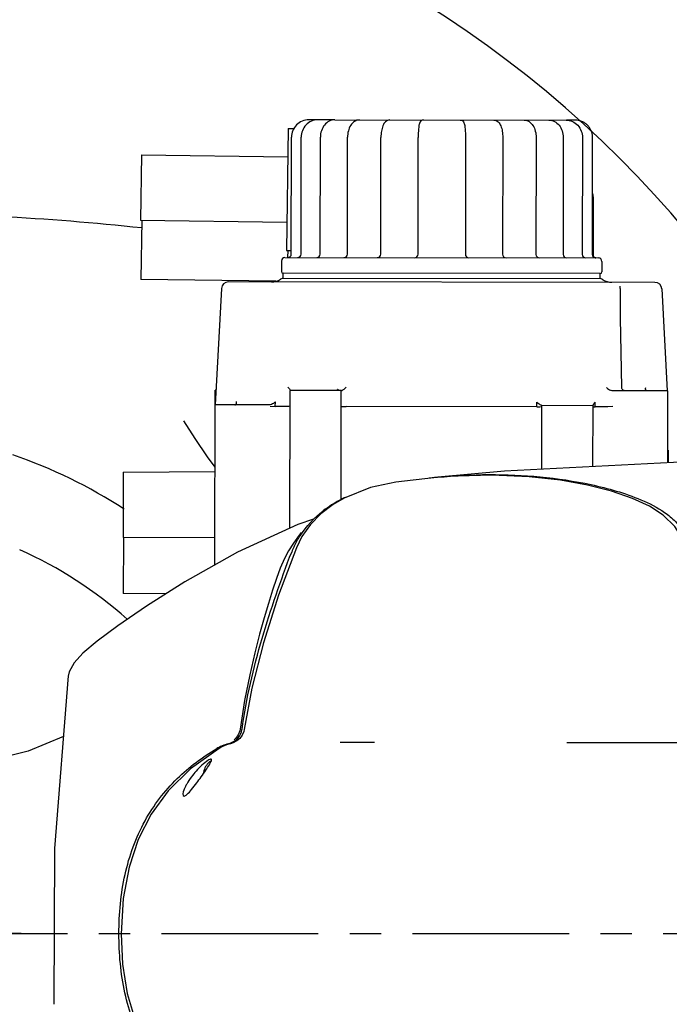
# Model space of a CAD drawing. Header units: millimetres. Extents: x 4086 to 10416, y 123 to 1549.
# Tile 217 of 256: x 9373 to 9404, y 587 to 634. Entities that reach past the tile are written whole.
import ezdxf

# ---------------------------------------------------------------- set-up
doc = ezdxf.new("R2010")
doc.units = ezdxf.units.MM
doc.linetypes.add('CENTER', pattern=[0.6, 0.375, -0.075, 0.075, -0.075])
doc.layers.add('中心线', color=7, linetype='Continuous')
doc.layers.add('运动范围', color=7, linetype='Continuous')
doc.styles.add('思源黑', font='SourceHanSansCN-Normal.ttf')
doc.dimstyles.new('尺寸标注_1_6比例中六', dxfattribs={"dimtxt": 10, "dimasz": 8, "dimexe": 2, "dimexo": 1.5, "dimgap": 1, "dimtad": 1, "dimdec": 1, "dimlfac": 6, "dimdsep": 46, "dimtxsty": '思源黑', "dimcen": 0.09, "dimadec": 0, "dimazin": 0, "dimtp": 0.01, "dimtm": 0.01, "dimtfac": 1, "dimtdec": 1, "dimtofl": 0, "dimtmove": 0, "dimatfit": 3, "dimfxl": 1, "dimtolj": 1, "dimarcsym": 0})
doc.dimstyles.new('尺寸标注_1_6比例中六弯折', dxfattribs={"dimtxt": 10, "dimasz": 8, "dimexe": 2, "dimexo": 1.5, "dimgap": 1, "dimtad": 1, "dimtih": 1, "dimtoh": 1, "dimdec": 1, "dimlfac": 6, "dimdsep": 46, "dimtxsty": '思源黑', "dimcen": 0.09, "dimadec": 0, "dimazin": 0, "dimtp": 0.01, "dimtm": 0.01, "dimtfac": 1, "dimtdec": 1, "dimtofl": 0, "dimtmove": 0, "dimatfit": 3, "dimfxl": 1, "dimtolj": 1, "dimarcsym": 0})

# ---------------------------------------------------------------- blocks, each defined once
blk = doc.blocks.new('*D680')
at = {"layer": 'Defpoints', "color": 0}
for p in [(9364.758, 590.013), (9588.057, 409.452)]:
    blk.add_point(p, dxfattribs=at)
at = {"layer": '中心线', "color": 0}
for p, q in [((9364.668, 590.013), (9364.848, 590.013)), ((9364.758, 589.923), (9364.758, 590.103))]:
    blk.add_line(p, q, dxfattribs=at)
at = {"layer": '中心线', "color": 0, "lineweight": -2}
for p in [(9594.278, 404.422), (9657.035, 383.913)]:
    blk.add_line(p, (9619.641, 383.913), dxfattribs=at)
at = {"layer": '中心线', "color": 0}
blk.add_solid([(9595.116, 405.459), (9593.439, 403.385), (9588.057, 409.452)], dxfattribs=at)
at = {"layer": '中心线', "color": 0, "insert": (9638.838, 395.282), "char_height": 10, "attachment_point": 2, "style": '思源黑'}
blk.add_mtext('\\A1;R1723', dxfattribs=at)
blk = doc.blocks.new('*D681')
at = {"layer": 'Defpoints', "color": 0}
for p in [(9406.996, 620.798), (9364.758, 590.013)]:
    blk.add_point(p, dxfattribs=at)
at = {"layer": '中心线', "color": 0, "lineweight": -2}
for p in [(9413.461, 625.51), (9494.385, 654.42)]:
    blk.add_line(p, (9453.126, 654.42), dxfattribs=at)
at = {"layer": '中心线', "color": 0}
for p, q in [((9364.668, 590.013), (9364.848, 590.013)), ((9364.758, 589.923), (9364.758, 590.103))]:
    blk.add_line(p, q, dxfattribs=at)
blk.add_solid([(9412.676, 626.588), (9414.246, 624.433), (9406.996, 620.798)], dxfattribs=at)
at = {"layer": '中心线', "color": 0, "insert": (9474.256, 665.788), "char_height": 10, "attachment_point": 2, "style": '思源黑'}
blk.add_mtext('\\A1;R313.6', dxfattribs=at)
blk = doc.blocks.new('*D682')
at = {"layer": 'Defpoints', "color": 0}
for p in [(9331.479, 667.161), (9291.622, 602.909), (9292.353, 602.78), (9438.28, 590.013), (9439.022, 590.013)]:
    blk.add_point(p, dxfattribs=at)
at = {"layer": '运动范围', "color": 0, "linetype": 'Continuous', "lineweight": -2}
for p, q in [((9290.145, 603.169), (9280.045, 604.95)), ((9440.522, 590.013), (9450.778, 590.013))]:
    blk.add_line(p, q, dxfattribs=at)
blk.add_arc((9364.758, 590.013), 84.02, 5.4575, 164.5425, dxfattribs=at)
at = {"layer": '运动范围', "color": 0}
for points in [[(9282.476, 612.7), (9285.077, 612.112), (9282.014, 604.603)], [(9447.065, 597.94), (9449.729, 598.067), (9448.778, 590.013)]]:
    blk.add_solid(points, dxfattribs=at)
at = {"layer": '运动范围', "color": 0, "insert": (9388.641, 682.603), "char_height": 10, "attachment_point": 2, "rotation": 345.5363, "style": '思源黑'}
blk.add_mtext('+\\A1;170%%d', dxfattribs=at)
blk = doc.blocks.new('*D683')
at = {"layer": 'Defpoints', "color": 0}
for p in [(9438.28, 590.013), (9439.022, 590.013), (9291.622, 577.117), (9292.353, 577.246), (9331.717, 513.416)]:
    blk.add_point(p, dxfattribs=at)
at = {"layer": '运动范围', "color": 0, "linetype": 'Continuous', "lineweight": -2}
for p, q in [((9440.522, 590.013), (9450.177, 590.013)), ((9290.145, 576.856), (9280.637, 575.18))]:
    blk.add_line(p, q, dxfattribs=at)
blk.add_arc((9364.758, 590.013), 83.419, 195.49687, 354.50313, dxfattribs=at)
at = {"layer": '运动范围', "color": 0}
for points in [[(9449.125, 581.958), (9446.461, 582.086), (9448.177, 590.013)], [(9285.672, 568.019), (9283.071, 567.43), (9282.606, 575.527)]]:
    blk.add_solid(points, dxfattribs=at)
at = {"layer": '运动范围', "color": 0, "insert": (9385.954, 521.394), "char_height": 10, "attachment_point": 2, "rotation": 17.1662, "style": '思源黑'}
blk.add_mtext('-\\A1;170%%d', dxfattribs=at)

msp = doc.modelspace()

# ---------------------------------------------------------------- linework, layer by layer
at = {"layer": '中心线', "linetype": 'CENTER', "ltscale": 20}
msp.add_line((9043.721, 589.998), (9702.299, 589.998), dxfattribs=at)
at = {"layer": '中心线', "color": 7, "linetype": 'CENTER', "ltscale": 20}
msp.add_line((9373.01, 589.998), (9344.694, 590.048), dxfattribs=at)
at = {"layer": '运动范围', "color": 7, "linetype": 'Continuous'}
for p, q in [((9387.159, 628.887), (9386.764, 628.887)), ((9388.012, 628.886), (9387.187, 628.887)), ((9388.015, 628.886), (9399.075, 628.873)), ((9399.52, 628.873), (9399.102, 628.873)), ((9385.774, 628.476), (9385.698, 622.643)), ((9385.774, 628.476), (9386.047, 628.473)), ((9385.928, 622.472), (9385.935, 628.055)), ((9386.397, 622.471), (9386.403, 628.055)), ((9387.312, 622.47), (9387.318, 628.053)), ((9388.611, 622.469), (9388.618, 628.052)), ((9390.207, 622.467), (9390.214, 628.05)), ((9391.991, 622.465), (9391.997, 628.048)), ((9394.262, 628.045), (9394.256, 622.462)), ((9396.046, 628.043), (9396.039, 622.46)), ((9397.642, 628.041), (9397.635, 622.458)), ((9398.941, 628.04), (9398.935, 622.457)), ((9399.857, 628.039), (9399.85, 622.456)), ((9400.338, 622.455), (9400.345, 628.038)), ((9378.757, 627.218), (9378.716, 624.085)), ((9378.757, 627.218), (9385.756, 627.126)), ((9400.368, 625.201), (9400.342, 625.201)), ((9400.368, 625.201), (9400.363, 622.373)), ((9378.716, 624.085), (9385.715, 623.993)), ((9378.775, 624.084), (9378.736, 621.26)), ((9385.623, 622.305), (9400.623, 622.288)), ((9385.698, 622.643), (9385.929, 622.64)), ((9385.756, 622.643), (9385.751, 622.305)), ((9385.456, 622.139), (9385.456, 621.639)), ((9400.79, 622.121), (9400.789, 621.621)), ((9385.539, 621.306), (9385.539, 621.556)), ((9400.706, 621.538), (9385.539, 621.556)), ((9400.705, 621.288), (9400.706, 621.538)), ((9385.193, 621.172), (9378.736, 621.26)), ((9403.327, 621.118), (9382.917, 621.142)), ((9400.752, 621.288), (9385.492, 621.306)), ((9401.662, 620.935), (9401.662, 620.937)), ((9401.662, 620.937), (9401.662, 620.936)), ((9401.662, 620.936), (9401.662, 620.936)), ((9401.663, 620.927), (9401.662, 620.935)), ((9382.583, 620.826), (9382.285, 615.259)), ((9401.671, 620.797), (9401.67, 620.836)), ((9403.659, 620.802), (9403.909, 615.932)), ((9382.273, 607.61), (9382.282, 615.959)), ((9382.323, 615.959), (9382.282, 615.959)), ((9385.858, 609.36), (9385.866, 615.955)), ((9388.336, 615.952), (9385.866, 615.955)), ((9388.133, 615.981), (9388.103, 615.961)), ((9388.143, 615.994), (9388.133, 615.981)), ((9388.143, 615.994), (9388.142, 615.993)), ((9388.31, 610.72), (9388.316, 615.952)), ((9403.949, 615.934), (9401.324, 615.937)), ((9401.75, 616.039), (9401.747, 616.09)), ((9403.945, 612.486), (9403.949, 615.934)), ((9384.858, 615.256), (9382.282, 615.259)), ((9383.295, 615.295), (9383.299, 615.347)), ((9383.299, 615.347), (9383.303, 615.416)), ((9385.163, 615.189), (9385.179, 615.414)), ((9397.678, 615.175), (9397.678, 615.399)), ((9397.895, 615.241), (9400.365, 615.238)), ((9397.911, 612.176), (9397.915, 615.241)), ((9400.361, 612.302), (9400.365, 615.238)), ((9400.472, 615.171), (9400.472, 615.396)), ((9384.918, 615.198), (9385.163, 615.189)), ((9385.758, 615.189), (9385.163, 615.189)), ((9397.678, 615.175), (9388.552, 615.185)), ((9401.067, 615.171), (9400.472, 615.171)), ((9401.312, 615.179), (9401.067, 615.171)), ((9380.797, 614.484), (9380.791, 614.493)), ((9403.965, 613.094), (9403.946, 613.094)), ((9403.965, 613.094), (9403.964, 612.487)), ((9377.878, 612.051), (9382.278, 612.069)), ((9377.878, 612.051), (9377.891, 608.917)), ((9390.937, 611.567), (9389.72, 611.317)), ((9392.726, 611.771), (9390.934, 611.567)), ((9390.934, 611.567), (9390.937, 611.567)), ((9393.373, 611.83), (9392.724, 611.771)), ((9392.726, 611.771), (9392.724, 611.771)), ((9389.72, 611.317), (9388.455, 610.805)), ((9388.455, 610.805), (9387.935, 610.498)), ((9387.935, 610.499), (9387.341, 610.046)), ((9387.936, 610.499), (9387.935, 610.498)), ((9386.992, 609.79), (9386.245, 609.537)), ((9386.404, 609.153), (9386.307, 609.037)), ((9377.904, 608.917), (9377.888, 606.239)), ((9377.891, 608.917), (9382.274, 608.935)), ((9386.028, 608.648), (9385.798, 608.279)), ((9386.307, 609.037), (9386.028, 608.648)), ((9372.947, 608.329), (9372.932, 608.336)), ((9379.931, 606.227), (9377.888, 606.239)), ((9375.303, 602.499), (9375.258, 602.294)), ((9375.259, 602.301), (9375.258, 602.294)), ((9383.478, 599.763), (9383.463, 599.682)), ((9383.569, 599.747), (9383.571, 599.76)), ((9383.19, 599.241), (9383.19, 599.241)), ((9382.611, 598.907), (9382.48, 598.836)), ((9388.264, 599.136), (9389.915, 599.134)), ((9399.118, 599.123), (9408.313, 599.112)), ((9374.571, 586.605), (9374.571, 586.606))]:
    msp.add_line(p, q, dxfattribs=at)
for points in [[(9401.67, 620.836), (9401.666, 620.893), (9401.663, 620.927)], [(9401.747, 616.09), (9401.712, 617.775), (9401.686, 619.409), (9401.671, 620.797)], [(9401.853, 615.945), (9401.799, 615.97), (9401.762, 616.006), (9401.75, 616.039)], [(9382.278, 612.278), (9381.925, 612.77), (9381.332, 613.652), (9380.791, 614.493)], [(9415.492, 612.74), (9405.459, 612.564), (9396.136, 612.085), (9392.941, 611.799)], [(9406.21, 599.877), (9406.035, 601.543), (9405.864, 603.094), (9405.696, 604.478), (9405.518, 605.724), (9405.314, 606.85), (9405.06, 607.864), (9404.723, 608.745), (9404.284, 609.45), (9403.727, 609.994), (9403.061, 610.417), (9402.255, 610.788), (9401.251, 611.134), (9400.102, 611.426), (9398.805, 611.66), (9397.301, 611.829), (9395.528, 611.906), (9393.373, 611.83)], [(9387.341, 610.046), (9386.846, 609.541), (9386.438, 608.972), (9386.169, 608.432)], [(9386.245, 609.537), (9383.349, 608.217), (9380.833, 606.799), (9378.994, 605.632), (9377.63, 604.701), (9376.643, 603.971), (9375.956, 603.387), (9375.537, 602.928), (9375.303, 602.499)], [(9385.798, 608.279), (9385.6, 607.912), (9385.398, 607.453), (9385.217, 606.959), (9385.028, 606.396), (9384.833, 605.772), (9384.628, 605.078), (9384.41, 604.295), (9384.181, 603.401), (9383.939, 602.363), (9383.691, 601.13), (9383.478, 599.763)], [(9386.169, 608.432), (9385.319, 606.16), (9384.594, 603.893), (9384.035, 601.722), (9383.676, 599.743)], [(9375.259, 602.301), (9374.605, 594.06), (9374.571, 586.606)], [(9383.676, 599.743), (9383.656, 599.649), (9383.58, 599.472), (9383.465, 599.32), (9383.319, 599.197), (9383.146, 599.104), (9383.014, 599.059)], [(9383.463, 599.682), (9383.387, 599.481), (9383.278, 599.324), (9383.19, 599.241)], [(9375.03, 599.416), (9373.335, 598.702), (9367.346, 597.207), (9361.465, 596.62), (9355.3, 596.519)], [(9382.48, 598.836), (9381.102, 597.869), (9380.03, 596.812), (9379.219, 595.694), (9378.607, 594.49), (9378.163, 593.16), (9377.882, 591.656), (9377.784, 589.981)], [(9383.014, 599.059), (9382.834, 599.002), (9382.611, 598.907)], [(9377.784, 589.981), (9377.854, 588.529), (9378.078, 587.124), (9378.451, 585.845), (9378.961, 584.696), (9379.62, 583.644), (9380.425, 582.695), (9381.384, 581.844), (9382.459, 581.116)]]:
    msp.add_lwpolyline(points, dxfattribs=at)
for centre, radius, start, end in [((9364.758, 590.013), 287.167, 190, 18.68011), ((9364.758, 590.013), 52.267, 190, 170), ((9399.518, 628.051), 0.821, 79.6046, 89.9003), ((9399.518, 628.049), 0.823, 71.7781, 79.623), ((9399.519, 628.052), 0.82, 64.5106, 71.7515), ((9399.516, 628.047), 0.826, 53.6808, 64.5064), ((9399.513, 628.044), 0.831, 44.6809, 53.6448), ((9399.511, 628.041), 0.834, 35.7475, 44.6875), ((9399.509, 628.041), 0.836, 24.9728, 35.7102), ((9399.509, 628.041), 0.836, 17.8226, 24.9738), ((9388.312, 628.052), 0.994, 179.2941, 179.9332), ((9397.947, 628.041), 0.994, 359.9335, 0.5726), ((9399.5, 628.038), 0.845, 5.6647, 17.7808), ((9399.508, 628.039), 0.837, 359.9451, 5.6722), ((9399.524, 625.202), 0.844, 359.9366, 11.523), ((9399.523, 625.202), 0.845, 1.3418, 11.4664), ((9399.523, 625.202), 0.845, 1.1964, 11.4695), ((9399.457, 625.193), 0.911, 1.6484, 11.0787), ((9399.419, 625.191), 0.949, 0.5944, 1.7091), ((9399.538, 625.202), 0.829, 359.8971, 1.3187), ((9399.539, 625.202), 0.829, 359.8974, 1.172), ((9364.758, 491.127), 133.333, 83.96453, 89.84127), ((9385.623, 622.139), 0.167, 89.9333, 179.9333), ((9385.762, 622.472), 0.167, 269.9333, 359.9333), ((9386.23, 622.471), 0.167, 269.9333, 359.9333), ((9387.145, 622.47), 0.167, 269.9333, 359.9333), ((9388.445, 622.469), 0.167, 269.9333, 359.9333), ((9390.041, 622.467), 0.167, 269.9333, 359.9333), ((9391.824, 622.465), 0.167, 269.9333, 359.9333), ((9394.422, 622.462), 0.167, 179.9333, 269.9333), ((9396.206, 622.46), 0.167, 179.9333, 269.9333), ((9397.802, 622.458), 0.167, 179.9333, 269.9333), ((9399.102, 622.456), 0.167, 179.9333, 269.9333), ((9400.017, 622.455), 0.167, 179.9333, 269.9333), ((9400.504, 622.452), 0.164, 258.6398, 269.8878), ((9400.623, 622.121), 0.167, 359.9333, 89.9333), ((9385.539, 621.639), 0.0833, 179.9333, 269.9333), ((9400.706, 621.621), 0.0833, 269.9333, 359.9333), ((9382.916, 620.809), 0.333, 89.9333, 176.9333), ((9384.978, 621.973), 0.833, 269.9333, 301.7217), ((9385.854, 620.555), 0.833, 115.7753, 121.7217), ((9400.388, 620.538), 0.833, 58.145, 64.0914), ((9401.268, 621.954), 0.833, 238.145, 269.9333), ((9403.327, 620.785), 0.333, 2.9333, 89.9333), ((9388.08, 616.03), 0.0728, 329.6351, 333.8191), ((9403.005, 616.03), 0.128, 183.1676, 186.9691), ((9364.758, 590.013), 24.167, 56.9769, 71.0342), ((9395.418, 587.654), 24.271, 96.6692, 97.0167), ((9395.42, 587.642), 24.284, 96.3753, 96.6691), ((9395.429, 587.563), 24.364, 95.8607, 96.3752), ((9390.833, 605.84), 5.511, 121.8504, 122.7408), ((9390.857, 605.801), 5.557, 117.2519, 121.8437), ((9390.891, 605.734), 5.632, 115.0049, 117.2547), ((9390.767, 605.939), 5.392, 122.7249, 127.8354), ((9364.758, 590.013), 20.064, 48.407, 65.9109), ((9389.598, 606.808), 3.918, 154.5839, 158.7475), ((9383.41, 597.061), 2.058, 117.5973, 120.6049), ((9383.445, 596.992), 2.135, 112.6029, 117.5808), ((9383.491, 596.879), 2.257, 104.7739, 112.5783), ((9382.665, 600.009), 0.98, 284.8286, 290.1776), ((9382.653, 600.042), 1.015, 290.1541, 292.5166), ((9382.373, 597.744), 0.57, 118.3035, 120.4115)]:
    msp.add_arc(centre, radius, start, end, dxfattribs=at)
for points, knots in [([(9386.764, 628.887), (9386.552, 628.888), (9386.111, 628.709), (9385.935, 628.267), (9385.935, 628.055)], [0, 0, 0, 0, 0.498997, 1, 1, 1, 1]), ([(9387.187, 628.887), (9386.984, 628.887), (9386.558, 628.696), (9386.403, 628.264), (9386.403, 628.055)], [0, 0, 0, 0, 0.491012, 1, 1, 1, 1]), ([(9388.015, 628.886), (9387.922, 628.886), (9387.73, 628.839), (9387.421, 628.582), (9387.321, 628.268), (9387.318, 628.065)], [0, 0, 0, 0, 0.236665, 0.48175, 1, 1, 1, 1]), ([(9389.191, 628.885), (9389.109, 628.885), (9388.937, 628.829), (9388.753, 628.626), (9388.643, 628.356), (9388.618, 628.155), (9388.618, 628.052)], [0, 0, 0, 0, 0.22281, 0.459256, 0.72, 1, 1, 1, 1]), ([(9390.637, 628.883), (9390.564, 628.883), (9390.414, 628.811), (9390.296, 628.598), (9390.229, 628.34), (9390.214, 628.15), (9390.214, 628.05)], [0, 0, 0, 0, 0.215856, 0.439716, 0.703455, 1, 1, 1, 1]), ([(9392.252, 628.881), (9392.209, 628.881), (9392.131, 628.85), (9392.055, 628.734), (9392.025, 628.56), (9392.002, 628.324), (9391.997, 628.145), (9391.997, 628.048)], [0, 0, 0, 0, 0.135528, 0.241076, 0.430555, 0.689546, 1, 1, 1, 1]), ([(9394.01, 628.879), (9394.052, 628.879), (9394.13, 628.848), (9394.206, 628.732), (9394.236, 628.558), (9394.258, 628.322), (9394.262, 628.143), (9394.262, 628.045)], [0, 0, 0, 0, 0.135528, 0.241076, 0.430555, 0.689546, 1, 1, 1, 1]), ([(9395.625, 628.877), (9395.698, 628.877), (9395.847, 628.805), (9395.965, 628.591), (9396.032, 628.334), (9396.046, 628.144), (9396.046, 628.043)], [0, 0, 0, 0, 0.215856, 0.439716, 0.703455, 1, 1, 1, 1]), ([(9397.07, 628.875), (9397.152, 628.875), (9397.325, 628.819), (9397.508, 628.616), (9397.618, 628.346), (9397.642, 628.145), (9397.642, 628.041)], [0, 0, 0, 0, 0.22281, 0.459256, 0.72, 1, 1, 1, 1]), ([(9398.247, 628.874), (9398.34, 628.874), (9398.531, 628.826), (9398.84, 628.569), (9398.939, 628.254), (9398.941, 628.051)], [0, 0, 0, 0, 0.236665, 0.48175, 1, 1, 1, 1]), ([(9399.075, 628.873), (9399.277, 628.873), (9399.703, 628.681), (9399.857, 628.249), (9399.857, 628.039)], [0, 0, 0, 0, 0.491012, 1, 1, 1, 1]), ([(9385.76, 616.113), (9385.787, 616.086), (9385.824, 616.039), (9385.866, 615.986), (9385.866, 615.963)], [0, 0, 0, 0, 0.624961, 1, 1, 1, 1]), ([(9388.151, 616.015), (9388.15, 616.012), (9388.149, 616.006), (9388.147, 616.001), (9388.145, 615.998)], [0, 0, 0, 0, 0.50444, 1, 1, 1, 1]), ([(9388.375, 615.964), (9388.391, 615.971), (9388.456, 616.012), (9388.514, 616.065), (9388.553, 616.11)], [0, 0, 0, 0, 0.228388, 1, 1, 1, 1]), ([(9401.002, 616.095), (9401.019, 616.079), (9401.093, 616.014), (9401.183, 615.962), (9401.258, 615.945)], [0, 0, 0, 0, 0.230431, 1, 1, 1, 1]), ([(9402.886, 615.984), (9402.884, 615.989), (9402.88, 615.999), (9402.878, 616.009), (9402.878, 616.014)], [0, 0, 0, 0, 0.49538, 1, 1, 1, 1]), ([(9402.969, 615.935), (9402.959, 615.935), (9402.926, 615.939), (9402.895, 615.963), (9402.886, 615.984)], [0, 0, 0, 0, 0.29674, 1, 1, 1, 1]), ([(9383.221, 615.258), (9383.246, 615.258), (9383.297, 615.275), (9383.313, 615.325), (9383.314, 615.346)], [0, 0, 0, 0, 0.535477, 1, 1, 1, 1]), ([(9385.179, 615.414), (9385.163, 615.398), (9385.088, 615.332), (9384.998, 615.28), (9384.923, 615.263)], [0, 0, 0, 0, 0.229566, 1, 1, 1, 1]), ([(9397.865, 615.249), (9397.848, 615.256), (9397.779, 615.297), (9397.72, 615.353), (9397.678, 615.399)], [0, 0, 0, 0, 0.222512, 1, 1, 1, 1]), ([(9397.895, 615.241), (9397.89, 615.241), (9397.88, 615.243), (9397.87, 615.246), (9397.865, 615.249)], [0, 0, 0, 0, 0.44524, 1, 1, 1, 1]), ([(9400.472, 615.396), (9400.444, 615.369), (9400.407, 615.323), (9400.365, 615.269), (9400.365, 615.245)], [0, 0, 0, 0, 0.625167, 1, 1, 1, 1]), ([(9385.865, 615.197), (9385.865, 615.195), (9385.85, 615.195), (9385.822, 615.189), (9385.784, 615.189), (9385.758, 615.189)], [0, 0, 0, 0, 0.069397, 0.264315, 1, 1, 1, 1]), ([(9388.315, 615.19), (9388.315, 615.183), (9388.356, 615.194), (9388.395, 615.182), (9388.473, 615.186), (9388.525, 615.185), (9388.552, 615.185)], [0, 0, 0, 0, 0.087165, 0.325722, 0.657034, 1, 1, 1, 1]), ([(9397.678, 615.175), (9397.7, 615.174), (9397.776, 615.174), (9397.852, 615.173), (9397.906, 615.177)], [0, 0, 0, 0, 0.296277, 1, 1, 1, 1]), ([(9392.941, 611.799), (9393.754, 611.882), (9395.389, 611.968), (9397.845, 611.86), (9399.88, 611.563), (9401.484, 611.161), (9402.675, 610.745), (9403.64, 610.263), (9404.332, 609.696), (9404.926, 608.924), (9405.369, 607.716), (9405.679, 606.191), (9405.907, 604.622), (9406.159, 602.516), (9406.323, 600.932), (9406.433, 599.875)], [0, 0, 0, 0, 0.111559, 0.223091, 0.335081, 0.391537, 0.448609, 0.507037, 0.537624, 0.569909, 0.638857, 0.71042, 0.782625, 0.855026, 1, 1, 1, 1]), ([(9386.06, 608.489), (9386.143, 608.665), (9386.508, 609.311), (9387.029, 609.863), (9387.46, 610.198)], [0, 0, 0, 0, 0.262838, 1, 1, 1, 1]), ([(9383.571, 599.76), (9383.771, 601.228), (9384.458, 604.096), (9385.42, 606.872), (9385.947, 608.228)], [0, 0, 0, 0, 0.504583, 1, 1, 1, 1]), ([(9383.042, 599.104), (9383.166, 599.156), (9383.412, 599.32), (9383.549, 599.596), (9383.569, 599.747)], [0, 0, 0, 0, 0.469717, 1, 1, 1, 1]), ([(9377.682, 589.981), (9377.683, 590.929), (9377.85, 592.798), (9378.777, 595.383), (9380.35, 597.44), (9381.681, 598.429), (9382.362, 598.832)], [0, 0, 0, 0, 0.270875, 0.531521, 0.773712, 1, 1, 1, 1]), ([(9382.088, 598.324), (9382.069, 598.325), (9382.015, 598.306), (9381.865, 598.218), (9381.641, 598.031), (9381.38, 597.768), (9381.22, 597.573), (9381.149, 597.477)], [0, 0, 0, 0, 0.044319, 0.129494, 0.410968, 0.720038, 1, 1, 1, 1]), ([(9381.615, 597.477), (9381.691, 597.585), (9381.825, 597.777), (9381.975, 598.004), (9382.064, 598.151), (9382.097, 598.23), (9382.128, 598.292), (9382.1, 598.324), (9382.088, 598.324)], [0, 0, 0, 0, 0.396199, 0.698196, 0.814377, 0.904273, 0.96339, 1, 1, 1, 1]), ([(9382.084, 598.236), (9382.037, 598.208), (9381.848, 598.058), (9381.747, 597.818), (9381.719, 597.637)], [0, 0, 0, 0, 0.231457, 1, 1, 1, 1]), ([(9381.149, 597.477), (9381.067, 597.368), (9380.96, 597.21), (9380.845, 596.986), (9380.773, 596.83), (9380.702, 596.554), (9380.798, 596.56)], [0, 0, 0, 0, 0.402937, 0.57171, 0.716627, 1, 1, 1, 1]), ([(9380.798, 596.56), (9380.849, 596.562), (9380.985, 596.674), (9381.176, 596.884), (9381.398, 597.175), (9381.546, 597.379), (9381.615, 597.477)], [0, 0, 0, 0, 0.124049, 0.387758, 0.71152, 1, 1, 1, 1]), ([(9382.341, 581.12), (9381.661, 581.524), (9380.333, 582.516), (9378.764, 584.577), (9377.844, 587.164), (9377.681, 589.033), (9377.682, 589.981)], [0, 0, 0, 0, 0.226285, 0.468475, 0.729123, 1, 1, 1, 1])]:
    msp.add_open_spline(points, degree=3, knots=knots, dxfattribs=at)
for points in [[(9400.387, 622.337), (9400.357, 622.367), (9400.338, 622.412), (9400.338, 622.455)], [(9400.503, 622.288), (9400.461, 622.288), (9400.416, 622.307), (9400.387, 622.337)], [(9388.336, 615.952), (9388.349, 615.952), (9388.363, 615.958), (9388.375, 615.964)], [(9401.324, 615.937), (9401.302, 615.937), (9401.279, 615.938), (9401.259, 615.948)], [(9402.877, 616.023), (9402.876, 616.046), (9402.88, 616.071), (9402.888, 616.093)], [(9383.314, 615.346), (9383.315, 615.37), (9383.311, 615.394), (9383.303, 615.416)], [(9384.923, 615.263), (9384.902, 615.259), (9384.88, 615.254), (9384.859, 615.26)], [(9400.377, 615.177), (9400.39, 615.176), (9400.402, 615.175), (9400.414, 615.174)], [(9400.414, 615.174), (9400.433, 615.173), (9400.453, 615.172), (9400.472, 615.171)]]:
    msp.add_open_spline(points, degree=3, dxfattribs=at)

# ---------------------------------------------------------------- dimensions: what is measured, and where the dimension line sits
at = {"layer": '中心线', "color": 7}
for mpoint, picture, middle in [((9406.996, 620.798), '*D681', (9474.256, 654.42)), ((9588.057, 409.452), '*D680', (9638.838, 383.913))]:
    dim = msp.add_radius_dim(center=(9364.758, 590.013), mpoint=mpoint, dimstyle='尺寸标注_1_6比例中六弯折', dxfattribs=at)
    dim.commit()
    dim.dimension.update_dxf_attribs({"geometry": picture, "text_midpoint": middle, "dimtype": 164})
at = {"layer": '运动范围', "color": 7, "linetype": 'Continuous'}
for base, line1, line2, text, picture, middle in [((9331.479, 667.161), ((9438.28, 590.013), (9439.022, 590.013)), ((9292.353, 602.78), (9291.622, 602.909)), '+<>', '*D682', (9385.743, 671.37)), ((9331.717, 513.416), ((9292.353, 577.246), (9291.622, 577.117)), ((9438.28, 590.013), (9439.022, 590.013)), '-<>', '*D683', (9389.378, 510.31))]:
    dim = msp.add_angular_dim_2l(base=base, line1=line1, line2=line2, text=text, dimstyle='尺寸标注_1_6比例中六', dxfattribs=at)
    dim.commit()
    dim.dimension.update_dxf_attribs({"geometry": picture, "text_midpoint": middle, "dimtype": 162})

doc.saveas('drawing.dxf')
